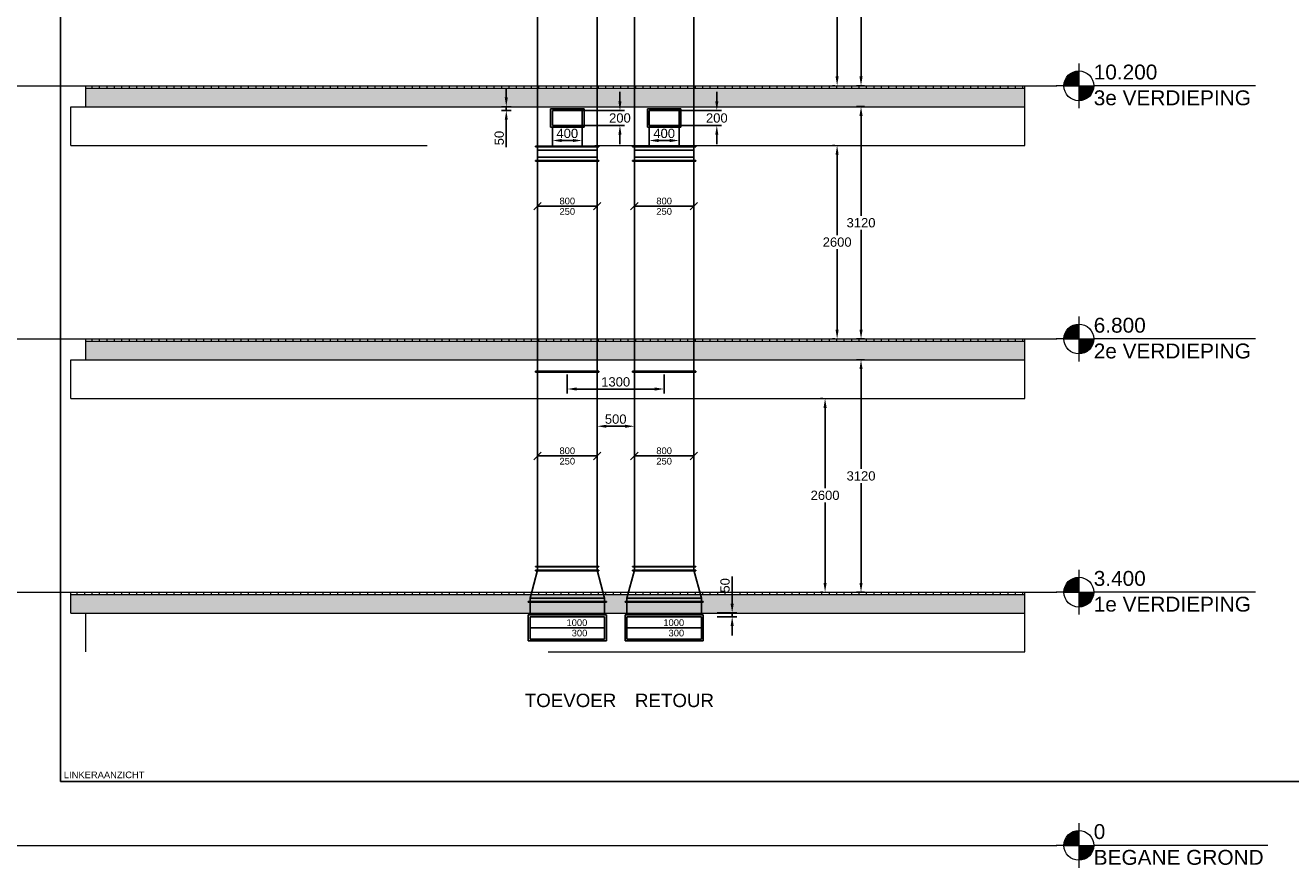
# Model space of a CAD drawing. Extents: x 6816 to 206124, y 11981 to 46770.
# Tile 3 of 4: x 175652 to 192646, y 24145 to 35457. Entities that reach past the tile are written whole.
import ezdxf
from ezdxf.enums import TextEntityAlignment as Align

# ---------------------------------------------------------------- set-up
doc = ezdxf.new("R2010")
doc.units = 0
doc.header["$LTSCALE"] = 50
doc.linetypes.add('B0204', pattern=[1300, 1000, -100, 100, -100])
doc.layers.get('0').update_dxf_attribs({"linetype": 'CONTINUOUS'})
doc.layers.get('Defpoints').update_dxf_attribs({"linetype": 'CONTINUOUS'})
for name, color, linetype in [('0 2D arcering', 7, 'CONTINUOUS'), ('00 Bestaande vloeren', 7, 'CONTINUOUS'), ('00 Bestaande vloeren Doorsnede-arcering', 7, 'CONTINUOUS'), ('00 Bestaande vloeren Laagscheidingslijnen', 7, 'CONTINUOUS'), ('WL524---', 90, 'CONTINUOUS'), ('WL570---_TOEVOER', 3, 'CONTINUOUS'), ('WM$5----_HULPRUIMTE', 1, 'CONTINUOUS'), ('WM570---_TOEVOER', 1, 'CONTINUOUS'), ('WM570---_TOEVOER_PR', 1, 'CONTINUOUS')]:
    doc.layers.add(name, color=color, linetype=linetype)
doc.styles.add('BURO-018', font='ARIAL.TTF', dxfattribs={"height": 90})
doc.styles.add('GENERATED_STYLE_1', font='ARIAL.TTF')
doc.styles.get("Standard").update_dxf_attribs({"font": 'ARIAL.TTF'})
doc.dimstyles.new('ISO-25', dxfattribs={"dimtxt": 2.5, "dimasz": 2.5, "dimexe": 1.25, "dimexo": 0.625, "dimtad": 1, "dimtih": 1, "dimdec": 4, "dimdsep": 46, "dimtxsty": 'Standard', "dimcen": 2.5, "dimadec": 0, "dimazin": 0, "dimtfac": 1, "dimtdec": 4, "dimtmove": 0, "dimatfit": 3, "dimfxl": 0, "dimtvp": 1, "dimtolj": 1, "dimtzin": 0, "dimarcsym": 0})
pattern_1 = [(90, (108550.56, 1635.29), (-100, 0), [])]
pattern_2 = [(0, (108550.56, 1635.29), (0, 70), [0, -70])]

# ---------------------------------------------------------------- blocks, each defined once
blk = doc.blocks.new('Section Elem_280_3', base_point=(108551, 1635))
at = {"layer": '00 Bestaande vloeren', "color": 2, "linetype": 'Continuous', "lineweight": 0}
for p, q in [((83699, 11555), (96513, 11555)), ((83699, 11035), (83699, 11555)), ((96513, 11035), (96513, 11555)), ((83699, 11035), (88486, 11035)), ((90737, 11035), (96513, 11035))]:
    blk.add_line(p, q, dxfattribs=at)
blk = doc.blocks.new('Section Elem_285_3', base_point=(108551, 1635))
at = {"layer": '00 Bestaande vloeren Doorsnede-arcering', "linetype": 'Continuous', "lineweight": 0}
h = blk.add_hatch(dxfattribs=at)
h.set_pattern_fill('LIJNEN_VERT_100_0003', color=9, style=0, pattern_type=2)
h.set_pattern_definition(pattern_1)
h.paths.add_polyline_path([(96513, 5005), (96513, 5035), (83699, 5035), (83699, 5005)], flags=0)
h = blk.add_hatch(dxfattribs=at)
h.set_pattern_fill('11_GEWAPEND_BETON__I_H_W_73', color=9, style=0, pattern_type=2)
h.set_pattern_definition(pattern_2)
h.paths.add_polyline_path([(96513, 4755), (96513, 5005), (83699, 5005), (83699, 4755)], flags=0)
at = {"layer": '00 Bestaande vloeren', "color": 2, "linetype": 'Continuous', "lineweight": 0}
for p, q in [((83699, 5035), (96513, 5035)), ((83699, 5005), (83699, 5035)), ((96513, 5005), (96513, 5035))]:
    blk.add_line(p, q, dxfattribs=at)
at = {"layer": '00 Bestaande vloeren', "color": 3, "linetype": 'Continuous', "lineweight": 0}
for p, q in [((83699, 4755), (83699, 5005)), ((96513, 4755), (96513, 5005))]:
    blk.add_line(p, q, dxfattribs=at)
at = {"layer": '00 Bestaande vloeren', "color": 1, "linetype": 'Continuous', "lineweight": 0}
blk.add_line((83699, 4755), (96513, 4755), dxfattribs=at)
at = {"layer": '00 Bestaande vloeren Laagscheidingslijnen', "color": 3, "linetype": 'Continuous', "lineweight": 0}
blk.add_line((83699, 5005), (96513, 5005), dxfattribs=at)
blk.add_line((83699, 5005), (96513, 5005), dxfattribs=at)
blk = doc.blocks.new('Section Elem_286_3', base_point=(108551, 1635))
at = {"layer": '00 Bestaande vloeren Doorsnede-arcering', "linetype": 'Continuous', "lineweight": 0}
h = blk.add_hatch(dxfattribs=at)
h.set_pattern_fill('LIJNEN_VERT_100_0003', color=9, style=0, pattern_type=2)
h.set_pattern_definition(pattern_1)
h.paths.add_polyline_path([(96513, 8405), (96513, 8435), (83900, 8435), (83900, 8405)], flags=0)
h = blk.add_hatch(dxfattribs=at)
h.set_pattern_fill('11_GEWAPEND_BETON__I_H_W_73', color=9, style=0, pattern_type=2)
h.set_pattern_definition(pattern_2)
h.paths.add_polyline_path([(96513, 8155), (96513, 8405), (83900, 8405), (83900, 8155)], flags=0)
at = {"layer": '00 Bestaande vloeren', "color": 2, "linetype": 'Continuous', "lineweight": 0}
for p, q in [((83900, 8435), (96513, 8435)), ((83900, 8405), (83900, 8435)), ((96513, 8405), (96513, 8435))]:
    blk.add_line(p, q, dxfattribs=at)
at = {"layer": '00 Bestaande vloeren', "color": 3, "linetype": 'Continuous', "lineweight": 0}
for p, q in [((83900, 8155), (83900, 8405)), ((96513, 8155), (96513, 8405))]:
    blk.add_line(p, q, dxfattribs=at)
at = {"layer": '00 Bestaande vloeren', "color": 1, "linetype": 'Continuous', "lineweight": 0}
blk.add_line((83900, 8155), (96513, 8155), dxfattribs=at)
at = {"layer": '00 Bestaande vloeren Laagscheidingslijnen', "color": 3, "linetype": 'Continuous', "lineweight": 0}
blk.add_line((83900, 8405), (96513, 8405), dxfattribs=at)
blk.add_line((83900, 8405), (96513, 8405), dxfattribs=at)
blk = doc.blocks.new('Section Elem_287_3', base_point=(108551, 1635))
at = {"layer": '00 Bestaande vloeren Doorsnede-arcering', "linetype": 'Continuous', "lineweight": 0}
h = blk.add_hatch(dxfattribs=at)
h.set_pattern_fill('LIJNEN_VERT_100_0003', color=9, style=0, pattern_type=2)
h.set_pattern_definition(pattern_1)
h.paths.add_polyline_path([(96513, 11805), (96513, 11835), (83900, 11835), (83900, 11805)], flags=0)
h = blk.add_hatch(dxfattribs=at)
h.set_pattern_fill('11_GEWAPEND_BETON__I_H_W_73', color=9, style=0, pattern_type=2)
h.set_pattern_definition(pattern_2)
h.paths.add_polyline_path([(96513, 11555), (96513, 11805), (83900, 11805), (83900, 11555)], flags=0)
at = {"layer": '00 Bestaande vloeren', "color": 2, "linetype": 'Continuous', "lineweight": 0}
for p, q in [((83900, 11835), (96513, 11835)), ((83900, 11805), (83900, 11835)), ((96513, 11805), (96513, 11835))]:
    blk.add_line(p, q, dxfattribs=at)
at = {"layer": '00 Bestaande vloeren', "color": 3, "linetype": 'Continuous', "lineweight": 0}
for p, q in [((83900, 11555), (83900, 11805)), ((96513, 11555), (96513, 11805))]:
    blk.add_line(p, q, dxfattribs=at)
at = {"layer": '00 Bestaande vloeren', "color": 1, "linetype": 'Continuous', "lineweight": 0}
blk.add_line((83900, 11555), (96513, 11555), dxfattribs=at)
at = {"layer": '00 Bestaande vloeren Laagscheidingslijnen', "color": 3, "linetype": 'Continuous', "lineweight": 0}
blk.add_line((83900, 11805), (96513, 11805), dxfattribs=at)
blk.add_line((83900, 11805), (96513, 11805), dxfattribs=at)
blk = doc.blocks.new('Section Elem_387_3', base_point=(108551, 1635))
at = {"layer": '00 Bestaande vloeren', "color": 2, "linetype": 'Continuous', "lineweight": 0}
for p, q in [((83900, 4755), (96513, 4755)), ((83900, 4235), (83900, 4755)), ((96513, 4235), (96513, 4755)), ((90108, 4235), (96513, 4235))]:
    blk.add_line(p, q, dxfattribs=at)
blk = doc.blocks.new('Section Elem_388_3', base_point=(108551, 1635))
at = {"layer": '00 Bestaande vloeren', "color": 2, "linetype": 'Continuous', "lineweight": 0}
for p, q in [((83699, 8155), (88489, 8155)), ((83699, 7635), (83699, 8155)), ((90736, 8155), (96513, 8155)), ((96513, 7635), (96513, 8155)), ((83699, 7635), (96513, 7635))]:
    blk.add_line(p, q, dxfattribs=at)
blk = doc.blocks.new('A DOORSNEDE A-A_STORY_MARKER', base_point=(108551, 1635))
at = {"layer": '0 2D arcering', "linetype": 'Continuous', "lineweight": 0}
for points in [[(99806, 11835), (99606, 11835, -0.414214), (99806, 12035)], [(99806, 11835), (100006, 11835, -0.414214), (99806, 11635)], [(99806, 8435), (99606, 8435, -0.414214), (99806, 8635)], [(99806, 8435), (100006, 8435, -0.414214), (99806, 8235)], [(99806, 5035), (99606, 5035, -0.414214), (99806, 5235)], [(99806, 5035), (100006, 5035, -0.414214), (99806, 4835)], [(99806, 1635), (99606, 1635, -0.414214), (99806, 1835)], [(99806, 1635), (100006, 1635, -0.414214), (99806, 1435)]]:
    blk.add_hatch(color=2, dxfattribs=at).paths.add_polyline_path(points, flags=0)
at = {"color": 2, "linetype": 'Continuous', "lineweight": 0}
for p, q in [((99806, 12135), (99806, 11535)), ((99606, 11835), (99506, 11835)), ((99606, 11835), (100006, 11835)), ((102178, 11835), (100006, 11835)), ((99806, 8735), (99806, 8135)), ((99606, 8435), (99506, 8435)), ((99606, 8435), (100006, 8435)), ((102178, 8435), (100006, 8435)), ((99806, 5335), (99806, 4735)), ((99606, 5035), (99506, 5035)), ((99606, 5035), (100006, 5035)), ((102178, 5035), (100006, 5035)), ((99806, 1935), (99806, 1335)), ((99606, 1635), (99506, 1635)), ((99606, 1635), (100006, 1635)), ((102346, 1635), (100006, 1635))]:
    blk.add_line(p, q, dxfattribs=at)
at = {"color": 9, "linetype": 'B0204', "lineweight": 0}
for p, q in [((68885, 11835), (99506, 11835)), ((68885, 8435), (99506, 8435)), ((68885, 5035), (99506, 5035)), ((68885, 1635), (99506, 1635))]:
    blk.add_line(p, q, dxfattribs=at)
at = {"color": 2, "linetype": 'Continuous', "lineweight": 0}
for centre in [(99806, 11835), (99806, 8435), (99806, 5035), (99806, 1635)]:
    blk.add_circle(centre, 200, dxfattribs=at)
for p in [(99506, 11835), (99506, 11835), (99506, 8435), (99506, 8435), (99506, 5035), (99506, 5035), (99506, 1635), (99506, 1635)]:
    blk.add_point(p, dxfattribs=at)
at = {"color": 2, "lineweight": 0, "char_height": 200, "attachment_point": 1, "style": 'GENERATED_STYLE_1'}
for s, insert in [('{10.200}', (100006, 12120)), ('{3e VERDIEPING}', (100006, 11774)), ('{6.800}', (100006, 8720)), ('{2e VERDIEPING}', (100006, 8374)), ('{3.400}', (100006, 5320)), ('{1e VERDIEPING}', (100006, 4974)), ('{0}', (100006, 1920)), ('{BEGANE GROND}', (100006, 1574))]:
    blk.add_mtext(s, dxfattribs=dict(at, insert=insert))
blk = doc.blocks.new('*D1281')
at = {"layer": 'Defpoints', "color": 0, "transparency": 16777216}
for p in [(186393, 30445), (186394, 30445), (186394, 27845)]:
    blk.add_point(p, dxfattribs=at)
at = {"layer": 'WL570---_TOEVOER', "color": 0, "lineweight": -2, "transparency": 16777216}
for p, q in [((186363, 30445), (186331, 30445)), ((186393, 30320), (186393, 29240)), ((186393, 27970), (186393, 29050)), ((186363, 27845), (186331, 27845))]:
    blk.add_line(p, q, dxfattribs=at)
at = {"layer": 'WL570---_TOEVOER', "color": 0, "transparency": 16777216}
for points in [[(186372, 30320), (186414, 30320), (186393, 30445)], [(186372, 27970), (186414, 27970), (186393, 27845)]]:
    blk.add_solid(points, dxfattribs=at)
at = {"layer": 'WL570---_TOEVOER', "color": 0, "transparency": 16777216, "insert": (186393, 29145), "char_height": 125, "attachment_point": 5}
blk.add_mtext('\\A1;2600', dxfattribs=at)
blk = doc.blocks.new('*U196')
at = {"ltscale": 10}
for q in [(0, 10734, -5876), (30000, -10734, -5876)]:
    blk.add_line((0, -10734, -5876), q, dxfattribs=at)
blk = doc.blocks.new('*U218')
at = {"color": 0, "ltscale": 10}
for p, q in [((-50, 425, -6224), (-45, 425, -6224)), ((-50, -425, -6224), (-50, 425, -6224)), ((-45, -425, -6224), (-45, 425, -6224)), ((-45, 400, -6224), (0, 400, -6224)), ((0, -400, -6224), (0, 400, -6224)), ((93, 400, -6224), (0, 400, -6224)), ((138, 400, -6224), (93, 400, -6224)), ((93, -400, -6224), (93, 400, -6224)), ((143, 425, -6224), (138, 425, -6224)), ((138, -425, -6224), (138, 425, -6224)), ((143, -425, -6224), (143, 425, -6224)), ((-50, -425, -6224), (-45, -425, -6224)), ((0, -400, -6224), (-45, -400, -6224)), ((0, -400, -6224), (93, -400, -6224)), ((93, -400, -6224), (138, -400, -6224)), ((143, -425, -6224), (138, -425, -6224))]:
    blk.add_line(p, q, dxfattribs=at)
at = {"layer": 'WM570---_TOEVOER_PR', "color": 1, "style": 'BURO-018'}
blk.add_attdef('POSNR', text='', height=90, dxfattribs=at).set_placement((0, 0), align=Align.MIDDLE)
blk = doc.blocks.new('*U229')
at = {"layer": 'WM570---_TOEVOER', "color": 0, "ltscale": 10}
for p, q in [((-450, -50), (-350, 50)), ((-400, 0), (400, 0)), ((350, -50), (450, 50))]:
    blk.add_line(p, q, dxfattribs=at)
at = {"layer": 'WM570---_TOEVOER', "color": 0, "style": 'BURO-018'}
for s, p in [('800', (-105, 25)), ('250', (-105, -115)), ('250', (-105, -115))]:
    blk.add_text(s, height=90, dxfattribs=at).set_placement(p)
blk = doc.blocks.new('*D1268')
at = {"layer": 'Defpoints', "color": 0, "transparency": 16777216}
for p in [(186876, 30965), (186954, 30965), (186954, 27845)]:
    blk.add_point(p, dxfattribs=at)
at = {"layer": 'WM$5----_HULPRUIMTE', "color": 0, "lineweight": -2, "transparency": 16777216}
for p, q in [((186923, 30965), (186814, 30965)), ((186876, 30840), (186876, 29500)), ((186876, 27970), (186876, 29310)), ((186923, 27845), (186814, 27845))]:
    blk.add_line(p, q, dxfattribs=at)
at = {"layer": 'WM$5----_HULPRUIMTE', "color": 0, "transparency": 16777216}
for points in [[(186855, 30840), (186897, 30840), (186876, 30965)], [(186855, 27970), (186897, 27970), (186876, 27845)]]:
    blk.add_solid(points, dxfattribs=at)
at = {"layer": 'WM$5----_HULPRUIMTE', "color": 0, "transparency": 16777216, "insert": (186876, 29405), "char_height": 125, "attachment_point": 5}
blk.add_mtext('\\A1;3120', dxfattribs=at)
blk = doc.blocks.new('*D1269')
at = {"layer": 'Defpoints', "color": 0, "transparency": 16777216}
for p in [(186876, 34365), (186954, 34365), (186954, 31245)]:
    blk.add_point(p, dxfattribs=at)
at = {"layer": 'WM$5----_HULPRUIMTE', "color": 0, "lineweight": -2, "transparency": 16777216}
for p, q in [((186923, 34365), (186814, 34365)), ((186876, 34240), (186876, 32900)), ((186876, 31370), (186876, 32710)), ((186923, 31245), (186814, 31245))]:
    blk.add_line(p, q, dxfattribs=at)
at = {"layer": 'WM$5----_HULPRUIMTE', "color": 0, "transparency": 16777216}
for points in [[(186855, 34240), (186897, 34240), (186876, 34365)], [(186855, 31370), (186897, 31370), (186876, 31245)]]:
    blk.add_solid(points, dxfattribs=at)
at = {"layer": 'WM$5----_HULPRUIMTE', "color": 0, "transparency": 16777216, "insert": (186876, 32805), "char_height": 125, "attachment_point": 5}
blk.add_mtext('\\A1;3120', dxfattribs=at)
blk = doc.blocks.new('*D1270')
at = {"layer": 'Defpoints', "color": 0, "transparency": 16777216}
for p in [(186876, 37765), (186954, 37765), (186954, 34645)]:
    blk.add_point(p, dxfattribs=at)
at = {"layer": 'WM$5----_HULPRUIMTE', "color": 0, "lineweight": -2, "transparency": 16777216}
for p, q in [((186923, 37765), (186814, 37765)), ((186876, 37640), (186876, 36300)), ((186876, 34770), (186876, 36110)), ((186923, 34645), (186814, 34645))]:
    blk.add_line(p, q, dxfattribs=at)
at = {"layer": 'WM$5----_HULPRUIMTE', "color": 0, "transparency": 16777216}
for points in [[(186855, 37640), (186897, 37640), (186876, 37765)], [(186855, 34770), (186897, 34770), (186876, 34645)]]:
    blk.add_solid(points, dxfattribs=at)
at = {"layer": 'WM$5----_HULPRUIMTE', "color": 0, "transparency": 16777216, "insert": (186876, 36205), "char_height": 125, "attachment_point": 5}
blk.add_mtext('\\A1;3120', dxfattribs=at)
blk = doc.blocks.new('*D1272')
at = {"layer": 'Defpoints', "color": 0, "transparency": 16777216}
for p in [(186555, 33845), (186556, 33845), (186556, 31245)]:
    blk.add_point(p, dxfattribs=at)
at = {"layer": 'WL570---_TOEVOER', "color": 0, "lineweight": -2, "transparency": 16777216}
for p, q in [((186525, 33845), (186492, 33845)), ((186555, 33720), (186555, 32640)), ((186555, 31370), (186555, 32450)), ((186525, 31245), (186492, 31245))]:
    blk.add_line(p, q, dxfattribs=at)
at = {"layer": 'WL570---_TOEVOER', "color": 0, "transparency": 16777216}
for points in [[(186534, 33720), (186575, 33720), (186555, 33845)], [(186534, 31370), (186575, 31370), (186555, 31245)]]:
    blk.add_solid(points, dxfattribs=at)
at = {"layer": 'WL570---_TOEVOER', "color": 0, "transparency": 16777216, "insert": (186555, 32545), "char_height": 125, "attachment_point": 5}
blk.add_mtext('\\A1;2600', dxfattribs=at)
blk = doc.blocks.new('*D1273')
at = {"layer": 'Defpoints', "color": 0, "transparency": 16777216}
for p in [(186555, 37245), (186556, 37245), (186556, 34645)]:
    blk.add_point(p, dxfattribs=at)
at = {"layer": 'WL570---_TOEVOER', "color": 0, "lineweight": -2, "transparency": 16777216}
for p, q in [((186525, 37245), (186492, 37245)), ((186555, 37120), (186555, 36040)), ((186555, 34770), (186555, 35850)), ((186525, 34645), (186492, 34645))]:
    blk.add_line(p, q, dxfattribs=at)
at = {"layer": 'WL570---_TOEVOER', "color": 0, "transparency": 16777216}
for points in [[(186534, 37120), (186575, 37120), (186555, 37245)], [(186534, 34770), (186575, 34770), (186555, 34645)]]:
    blk.add_solid(points, dxfattribs=at)
at = {"layer": 'WL570---_TOEVOER', "color": 0, "transparency": 16777216, "insert": (186555, 35945), "char_height": 125, "attachment_point": 5}
blk.add_mtext('\\A1;2600', dxfattribs=at)
blk = doc.blocks.new('*D1278')
at = {"layer": 'Defpoints', "color": 0, "transparency": 16777216}
for p in [(183056, 34312), (183638, 34312), (183056, 34112)]:
    blk.add_point(p, dxfattribs=at)
at = {"layer": 'WM$5----_HULPRUIMTE', "color": 0, "lineweight": -2, "transparency": 16777216}
for p, q in [((183638, 34437), (183638, 34562)), ((183087, 34312), (183701, 34312)), ((183638, 34312), (183638, 34307)), ((183087, 34112), (183701, 34112)), ((183638, 34112), (183638, 34117)), ((183638, 33987), (183638, 33862))]:
    blk.add_line(p, q, dxfattribs=at)
at = {"layer": 'WM$5----_HULPRUIMTE', "color": 0, "transparency": 16777216}
for points in [[(183617, 34437), (183659, 34437), (183638, 34312)], [(183617, 33987), (183659, 33987), (183638, 34112)]]:
    blk.add_solid(points, dxfattribs=at)
at = {"layer": 'WM$5----_HULPRUIMTE', "color": 0, "transparency": 16777216, "insert": (183638, 34212), "char_height": 125, "attachment_point": 5}
blk.add_mtext('\\A1;200', dxfattribs=at)
blk = doc.blocks.new('*U1282')
at = {"color": 0, "ltscale": 10}
for p, q in [((0, 425, -6224), (5, 425, -6224)), ((0, -425, -6224), (0, 425, -6224)), ((5, -425, -6224), (5, 425, -6224)), ((5, 400, -6224), (2826, 400, -6224)), ((2831, 425, -6224), (2826, 425, -6224)), ((2826, -425, -6224), (2826, 425, -6224)), ((2831, -425, -6224), (2831, 425, -6224)), ((0, -425, -6224), (5, -425, -6224)), ((5, -400, -6224), (2826, -400, -6224)), ((2831, -425, -6224), (2826, -425, -6224))]:
    blk.add_line(p, q, dxfattribs=at)
at = {"layer": 'WM570---_TOEVOER_PR', "color": 1, "style": 'BURO-018'}
blk.add_attdef('POSNR', text='', height=90, dxfattribs=at).set_placement((0, 0), align=Align.MIDDLE)
blk = doc.blocks.new('*U1283')
at = {"layer": 'WM570---_TOEVOER', "color": 0, "ltscale": 10}
for p, q in [((-450, -50), (-350, 50)), ((-400, 0), (400, 0)), ((350, -50), (450, 50))]:
    blk.add_line(p, q, dxfattribs=at)
at = {"layer": 'WM570---_TOEVOER', "color": 0, "style": 'BURO-018'}
for s, p in [('800', (-105, 25)), ('250', (-105, -115)), ('250', (-105, -115))]:
    blk.add_text(s, height=90, dxfattribs=at).set_placement(p)
blk = doc.blocks.new('*U1284')
at = {"layer": 'WM570---_TOEVOER', "color": 0, "ltscale": 10}
for p, q in [((-450, -50), (-350, 50)), ((-400, 0), (400, 0)), ((350, -50), (450, 50))]:
    blk.add_line(p, q, dxfattribs=at)
at = {"layer": 'WM570---_TOEVOER', "color": 0, "style": 'BURO-018'}
for s, p in [('800', (-105, 25)), ('250', (-105, -115)), ('250', (-105, -115))]:
    blk.add_text(s, height=90, dxfattribs=at).set_placement(p)
blk = doc.blocks.new('*D1287')
at = {"layer": 'Defpoints', "color": 0, "transparency": 16777216}
for p in [(182931, 30800), (184231, 30800), (184231, 30573)]:
    blk.add_point(p, dxfattribs=at)
at = {"layer": 'WL570---_TOEVOER', "color": 0, "lineweight": -2, "transparency": 16777216}
for p, q in [((182931, 30769), (182931, 30511)), ((184231, 30769), (184231, 30511)), ((183056, 30573), (184106, 30573))]:
    blk.add_line(p, q, dxfattribs=at)
at = {"layer": 'WL570---_TOEVOER', "color": 0, "transparency": 16777216}
for points in [[(183056, 30594), (183056, 30552), (182931, 30573)], [(184106, 30594), (184106, 30552), (184231, 30573)]]:
    blk.add_solid(points, dxfattribs=at)
at = {"layer": 'WL570---_TOEVOER', "color": 0, "transparency": 16777216, "insert": (183581, 30668), "char_height": 125, "attachment_point": 5}
blk.add_mtext('\\A1;1300', dxfattribs=at)
blk = doc.blocks.new('*U1288')
at = {"color": 0, "ltscale": 10}
for p, q in [((-50, 525, -6224), (-45, 525, -6224)), ((-50, -525, -6224), (-50, 525, -6224)), ((-45, -525, -6224), (-45, 525, -6224)), ((-45, 500, -6224), (0, 500, -6224)), ((0, -500, -6224), (0, 500, -6224)), ((373, 400, -6224), (0, 500, -6224)), ((418, 400, -6224), (373, 400, -6224)), ((373, -400, -6224), (373, 400, -6224)), ((423, 425, -6224), (418, 425, -6224)), ((418, -425, -6224), (418, 425, -6224)), ((423, -425, -6224), (423, 425, -6224)), ((0, -500, -6224), (-45, -500, -6224)), ((0, -500, -6224), (373, -400, -6224)), ((373, -400, -6224), (418, -400, -6224)), ((423, -425, -6224), (418, -425, -6224)), ((-50, -525, -6224), (-45, -525, -6224))]:
    blk.add_line(p, q, dxfattribs=at)
at = {"layer": 'WM570---_TOEVOER_PR', "color": 1, "style": 'BURO-018'}
blk.add_attdef('POSNR', text='', height=90, dxfattribs=at).set_placement((0, 0), align=Align.MIDDLE)
blk = doc.blocks.new('*U1289')
at = {"color": 0, "ltscale": 10}
for p, q in [((-350, 525, -6224), (-345, 525, -6224)), ((-350, -525, -6224), (-350, 525, -6224)), ((-345, -525, -6224), (-345, 525, -6224)), ((-175, 525, -6224), (-175, -525, -6224)), ((175, 525, -6224), (-175, 525, -6224)), ((175, -525, -6224), (175, 525, -6224)), ((-300, 500, -6224), (-345, 500, -6224)), ((-300, 500, -6224), (-175, 500, -6224)), ((-150, 500, -6224), (-150, -500, -6224)), ((150, 500, -6224), (-150, 500, -6224)), ((150, -500, -6224), (150, 500, -6224)), ((-300, -500, -6224), (-345, -500, -6224)), ((-300, -500, -6224), (-175, -500, -6224)), ((-150, -500, -6224), (150, -500, -6224)), ((-350, -525, -6224), (-345, -525, -6224)), ((-175, -525, -6224), (175, -525, -6224))]:
    blk.add_line(p, q, dxfattribs=at)
at = {"layer": 'WM570---_TOEVOER_PR', "color": 1, "style": 'BURO-018'}
blk.add_attdef('POSNR', text='', height=90, dxfattribs=at).set_placement((0, 0), align=Align.MIDDLE)
blk = doc.blocks.new('*U1290')
at = {"color": 0, "ltscale": 10}
for p, q in [((0, 425, -6224), (5, 425, -6224)), ((0, -425, -6224), (0, 425, -6224)), ((5, -425, -6224), (5, 425, -6224)), ((5, 400, -6224), (2667, 400, -6224)), ((2672, 425, -6224), (2667, 425, -6224)), ((2667, -425, -6224), (2667, 425, -6224)), ((2672, -425, -6224), (2672, 425, -6224)), ((0, -425, -6224), (5, -425, -6224)), ((5, -400, -6224), (2667, -400, -6224)), ((2672, -425, -6224), (2667, -425, -6224))]:
    blk.add_line(p, q, dxfattribs=at)
at = {"layer": 'WM570---_TOEVOER_PR', "color": 1, "style": 'BURO-018'}
blk.add_attdef('POSNR', text='', height=90, dxfattribs=at).set_placement((0, 0), align=Align.MIDDLE)
blk = doc.blocks.new('*U1291')
at = {"layer": 'WM570---_TOEVOER', "color": 0, "ltscale": 10}
for p, q in [((-450, -50), (-350, 50)), ((-400, 0), (400, 0)), ((350, -50), (450, 50))]:
    blk.add_line(p, q, dxfattribs=at)
at = {"layer": 'WM570---_TOEVOER', "color": 0, "style": 'BURO-018'}
for s, p in [('800', (-105, 25)), ('250', (-105, -115)), ('250', (-105, -115))]:
    blk.add_text(s, height=90, dxfattribs=at).set_placement(p)
blk = doc.blocks.new('*U1292')
at = {"color": 0, "ltscale": 10}
for p, q in [((0, 425, -6224), (5, 425, -6224)), ((0, -425, -6224), (0, 425, -6224)), ((5, -425, -6224), (5, 425, -6224)), ((5, 400, -6224), (2826, 400, -6224)), ((2831, 425, -6224), (2826, 425, -6224)), ((2826, -425, -6224), (2826, 425, -6224)), ((2831, -425, -6224), (2831, 425, -6224)), ((0, -425, -6224), (5, -425, -6224)), ((5, -400, -6224), (2826, -400, -6224)), ((2831, -425, -6224), (2826, -425, -6224))]:
    blk.add_line(p, q, dxfattribs=at)
at = {"layer": 'WM570---_TOEVOER_PR', "color": 1, "style": 'BURO-018'}
blk.add_attdef('POSNR', text='', height=90, dxfattribs=at).set_placement((0, 0), align=Align.MIDDLE)
blk = doc.blocks.new('*U1293')
at = {"layer": 'WM570---_TOEVOER', "color": 0, "ltscale": 10}
blk.add_line((0, 0), (-1000, 0), dxfattribs=at)
at = {"layer": 'WM570---_TOEVOER', "color": 0, "style": 'BURO-018'}
for s, p in [('1000', (-511, 25)), ('300', (-441, -115))]:
    blk.add_text(s, height=90, dxfattribs=at).set_placement(p)
blk = doc.blocks.new('*D1294')
at = {"layer": 'Defpoints', "color": 0, "transparency": 16777216}
for p in [(183331, 30111), (183832, 30111), (183331, 30073)]:
    blk.add_point(p, dxfattribs=at)
at = {"layer": 'WL570---_TOEVOER', "color": 0, "lineweight": -2, "transparency": 16777216}
for p, q in [((183331, 30080), (183331, 30010)), ((183832, 30080), (183832, 30010)), ((183707, 30073), (183456, 30073))]:
    blk.add_line(p, q, dxfattribs=at)
at = {"layer": 'WL570---_TOEVOER', "color": 0, "transparency": 16777216}
for points in [[(183456, 30093), (183456, 30052), (183331, 30073)], [(183707, 30093), (183707, 30052), (183832, 30073)]]:
    blk.add_solid(points, dxfattribs=at)
at = {"layer": 'WL570---_TOEVOER', "color": 0, "transparency": 16777216, "insert": (183581, 30168), "char_height": 125, "attachment_point": 5}
blk.add_mtext('\\A1;500', dxfattribs=at)
blk = doc.blocks.new('*U1295')
at = {"color": 0, "ltscale": 10}
for p, q in [((0, 425, -6224), (5, 425, -6224)), ((0, -425, -6224), (0, 425, -6224)), ((5, -425, -6224), (5, 425, -6224)), ((5, 400, -6224), (2667, 400, -6224)), ((2672, 425, -6224), (2667, 425, -6224)), ((2667, -425, -6224), (2667, 425, -6224)), ((2672, -425, -6224), (2672, 425, -6224)), ((0, -425, -6224), (5, -425, -6224)), ((5, -400, -6224), (2667, -400, -6224)), ((2672, -425, -6224), (2667, -425, -6224))]:
    blk.add_line(p, q, dxfattribs=at)
at = {"layer": 'WM570---_TOEVOER_PR', "color": 1, "style": 'BURO-018'}
blk.add_attdef('POSNR', text='', height=90, dxfattribs=at).set_placement((0, 0), align=Align.MIDDLE)
blk = doc.blocks.new('*D1296')
at = {"layer": 'Defpoints', "color": 0, "transparency": 16777216}
for p in [(184912, 27565), (185145, 27565), (184912, 27515)]:
    blk.add_point(p, dxfattribs=at)
at = {"layer": 'WL570---_TOEVOER', "color": 0, "lineweight": -2, "transparency": 16777216}
for p, q in [((185145, 27690), (185145, 28056)), ((184943, 27565), (185208, 27565)), ((185145, 27515), (185145, 27565)), ((184943, 27515), (185208, 27515)), ((185145, 27390), (185145, 27265))]:
    blk.add_line(p, q, dxfattribs=at)
at = {"layer": 'WL570---_TOEVOER', "color": 0, "transparency": 16777216}
for points in [[(185124, 27690), (185166, 27690), (185145, 27565)], [(185124, 27390), (185166, 27390), (185145, 27515)]]:
    blk.add_solid(points, dxfattribs=at)
at = {"layer": 'WL570---_TOEVOER', "color": 0, "transparency": 16777216, "insert": (185050, 27936), "char_height": 125, "attachment_point": 5, "rotation": 90}
blk.add_mtext('\\A1;50', dxfattribs=at)
blk = doc.blocks.new('*D1297')
at = {"layer": 'Defpoints', "color": 0, "transparency": 16777216}
for p in [(182207, 34364), (182112, 34314), (182207, 34314)]:
    blk.add_point(p, dxfattribs=at)
at = {"layer": 'WM570---_TOEVOER', "color": 0, "lineweight": -2, "transparency": 16777216}
for p, q in [((182112, 34489), (182112, 34614)), ((182176, 34364), (182049, 34364)), ((182112, 34364), (182112, 34314)), ((182176, 34314), (182049, 34314)), ((182112, 34189), (182112, 33822))]:
    blk.add_line(p, q, dxfattribs=at)
at = {"layer": 'WM570---_TOEVOER', "color": 0, "transparency": 16777216}
for points in [[(182091, 34489), (182132, 34489), (182112, 34364)], [(182091, 34189), (182132, 34189), (182112, 34314)]]:
    blk.add_solid(points, dxfattribs=at)
at = {"layer": 'WM570---_TOEVOER', "color": 0, "transparency": 16777216, "insert": (182017, 33943), "char_height": 125, "attachment_point": 5, "rotation": 90}
blk.add_mtext('\\A1;50', dxfattribs=at)
blk = doc.blocks.new('*U1298')
at = {"color": 0, "ltscale": 10}
for p, q in [((0, 425, -6224), (5, 425, -6224)), ((0, -425, -6224), (0, 425, -6224)), ((5, -425, -6224), (5, 425, -6224)), ((5, 400, -6224), (8160, 400, -6224)), ((8165, 425, -6224), (8160, 425, -6224)), ((8160, -425, -6224), (8160, 425, -6224)), ((8165, -425, -6224), (8165, 425, -6224)), ((0, -425, -6224), (5, -425, -6224)), ((5, -400, -6224), (8160, -400, -6224)), ((8165, -425, -6224), (8160, -425, -6224))]:
    blk.add_line(p, q, dxfattribs=at)
at = {"layer": 'WM570---_TOEVOER_PR', "color": 1, "style": 'BURO-018'}
blk.add_attdef('POSNR', text='', height=90, dxfattribs=at).set_placement((0, 0), align=Align.MIDDLE)
blk = doc.blocks.new('*U1299')
at = {"color": 0, "ltscale": 10}
for p, q in [((0, 425, -6224), (5, 425, -6224)), ((0, -425, -6224), (0, 425, -6224)), ((5, -425, -6224), (5, 425, -6224)), ((5, 400, -6224), (12006, 400, -6224)), ((12011, 425, -6224), (12006, 425, -6224)), ((12006, -425, -6224), (12006, 425, -6224)), ((12011, -425, -6224), (12011, 425, -6224)), ((0, -425, -6224), (5, -425, -6224)), ((5, -400, -6224), (12006, -400, -6224)), ((12011, -425, -6224), (12006, -425, -6224))]:
    blk.add_line(p, q, dxfattribs=at)
at = {"layer": 'WM570---_TOEVOER_PR', "color": 1, "style": 'BURO-018'}
blk.add_attdef('POSNR', text='', height=90, dxfattribs=at).set_placement((0, 0), align=Align.MIDDLE)
blk = doc.blocks.new('*U1373')
at = {"color": 0, "ltscale": 10}
for p, q in [((-225, 125, -6374), (-225, -125, -6374)), ((-150, 125, -6374), (-225, 125, -6374)), ((-150, 100, -6374), (-200, 100, -6374)), ((-200, 100, -6374), (-200, -100, -6374)), ((225, 125, -6374), (150, 125, -6374)), ((200, 100, -6374), (150, 100, -6374)), ((200, 100, -6374), (200, -100, -6374)), ((225, -125, -6374), (225, 125, -6374)), ((-225, -125, -6374), (-150, -125, -6374)), ((-150, -100, -6374), (-200, -100, -6374)), ((200, -100, -6374), (150, -100, -6374)), ((150, -125, -6374), (225, -125, -6374))]:
    blk.add_line(p, q, dxfattribs=at)
at = {"layer": 'WM570---_TOEVOER_PR', "color": 1, "style": 'BURO-018'}
blk.add_attdef('POSNR', text='', height=90, dxfattribs=at).set_placement((0, 0), align=Align.MIDDLE)
blk = doc.blocks.new('*D1375')
at = {"layer": 'Defpoints', "color": 0, "transparency": 16777216}
for p in [(182731, 34112), (183131, 34112), (183131, 33910)]:
    blk.add_point(p, dxfattribs=at)
at = {"layer": 'WM$5----_HULPRUIMTE', "color": 0, "lineweight": -2, "transparency": 16777216}
for p, q in [((182731, 34081), (182731, 33848)), ((183131, 34081), (183131, 33848)), ((182856, 33910), (183006, 33910))]:
    blk.add_line(p, q, dxfattribs=at)
at = {"layer": 'WM$5----_HULPRUIMTE', "color": 0, "transparency": 16777216}
for points in [[(182856, 33931), (182856, 33889), (182731, 33910)], [(183006, 33931), (183006, 33889), (183131, 33910)]]:
    blk.add_solid(points, dxfattribs=at)
at = {"layer": 'WM$5----_HULPRUIMTE', "color": 0, "transparency": 16777216, "insert": (182931, 34005), "char_height": 125, "attachment_point": 5}
blk.add_mtext('\\A1;400', dxfattribs=at)
blk = doc.blocks.new('*D1376')
at = {"layer": 'Defpoints', "color": 0, "transparency": 16777216}
for p in [(184357, 34312), (184939, 34312), (184357, 34112)]:
    blk.add_point(p, dxfattribs=at)
at = {"layer": 'WM$5----_HULPRUIMTE', "color": 0, "lineweight": -2, "transparency": 16777216}
for p, q in [((184939, 34437), (184939, 34562)), ((184388, 34312), (185001, 34312)), ((184939, 34312), (184939, 34307)), ((184388, 34112), (185001, 34112)), ((184939, 34112), (184939, 34117)), ((184939, 33987), (184939, 33862))]:
    blk.add_line(p, q, dxfattribs=at)
at = {"layer": 'WM$5----_HULPRUIMTE', "color": 0, "transparency": 16777216}
for points in [[(184918, 34437), (184960, 34437), (184939, 34312)], [(184918, 33987), (184960, 33987), (184939, 34112)]]:
    blk.add_solid(points, dxfattribs=at)
at = {"layer": 'WM$5----_HULPRUIMTE', "color": 0, "transparency": 16777216, "insert": (184939, 34212), "char_height": 125, "attachment_point": 5}
blk.add_mtext('\\A1;200', dxfattribs=at)
blk = doc.blocks.new('*D1377')
at = {"layer": 'Defpoints', "color": 0, "transparency": 16777216}
for p in [(184032, 34112), (184432, 34112), (184432, 33910)]:
    blk.add_point(p, dxfattribs=at)
at = {"layer": 'WM$5----_HULPRUIMTE', "color": 0, "lineweight": -2, "transparency": 16777216}
for p, q in [((184032, 34081), (184032, 33848)), ((184432, 34081), (184432, 33848)), ((184157, 33910), (184307, 33910))]:
    blk.add_line(p, q, dxfattribs=at)
at = {"layer": 'WM$5----_HULPRUIMTE', "color": 0, "transparency": 16777216}
for points in [[(184157, 33931), (184157, 33889), (184032, 33910)], [(184307, 33931), (184307, 33889), (184432, 33910)]]:
    blk.add_solid(points, dxfattribs=at)
at = {"layer": 'WM$5----_HULPRUIMTE', "color": 0, "transparency": 16777216, "insert": (184232, 34005), "char_height": 125, "attachment_point": 5}
blk.add_mtext('\\A1;400', dxfattribs=at)

msp = doc.modelspace()

# ---------------------------------------------------------------- linework, layer by layer
at = {"layer": 'WL524---'}
for p, q in [((183081.1, 34337.3), (182773.8, 34337.3)), ((184381.8, 34337.3), (184074.5, 34337.3)), ((183081.1, 34312.3), (182780.9, 34312.3)), ((184381.8, 34312.3), (184081.6, 34312.3)), ((183081.1, 34087.3), (182761.3, 34087.3)), ((182781.1, 34112.3), (183088.1, 34112.3)), ((184381.8, 34087.3), (184062, 34087.3)), ((184081.8, 34112.3), (184388.9, 34112.3))]:
    msp.add_line(p, q, dxfattribs=at)

# ---------------------------------------------------------------- block references
at = {"linetype": 'Continuous', "lineweight": 0}
msp.add_blockref('A DOORSNEDE A-A_STORY_MARKER', (198545.9, 24444.6), dxfattribs=at)
at = {"layer": '00 Bestaande vloeren', "color": 9, "lineweight": 0}
for name in ['Section Elem_287_3', 'Section Elem_280_3', 'Section Elem_286_3', 'Section Elem_388_3', 'Section Elem_285_3', 'Section Elem_387_3']:
    msp.add_blockref(name, (201115, 24444.6), dxfattribs=at)
at = {"layer": 'WL570---_TOEVOER'}
for name, p, rotation in [('*U1299', (184231.8, 45841, 6224), 270), ('*U1298', (182931.1, 41994.9, 6224), 270), ('*U218', (182931.1, 33779.9, 6224), 270), ('*U218', (184231.8, 33779.9, 6224), 270), ('*U1292', (182931.1, 33636.6, 6224), 270), ('*U1282', (184231.8, 33636.6, 6224), 270), ('*U1290', (182931.1, 30805.3, 6224), 270), ('*U1295', (184231.8, 30805.3, 6224), 270), ('*U1288', (182931.1, 27765.3, 6224), 90), ('*U1288', (184231.8, 27765.3, 6224), 90), ('*U1289', (182931.1, 27365.3, 6224), 270), ('*U1289', (184231.8, 27365.3, 6224), 270)]:
    msp.add_blockref(name, p, dxfattribs=dict(at, rotation=rotation))
for p in [(182931.1, 34212.3, 6374.2), (184231.8, 34212.3, 6374.2)]:
    msp.add_blockref('*U1373', p, dxfattribs=at)
at = {"layer": 'WM$5----_HULPRUIMTE'}
ref = msp.add_blockref('*U196', (176124.5, 36035.5, 5875.7), dxfattribs=at)
ref.add_attrib('AANZICHT', 'LINKERAANZICHT', (176169.5, 25346.3), dxfattribs={"height": 90, "style": 'BURO-018'})
at = {"layer": 'WM570---_TOEVOER'}
for name, p in [('*U1284', (182931.1, 33027.7, 6224)), ('*U1283', (184231.8, 33027.7, 6224)), ('*U1291', (182931.1, 29673.6, 6224)), ('*U229', (184231.8, 29673.6, 6224)), ('*U1293', (183431.1, 27365.3, 6224)), ('*U1293', (184731.8, 27365.3, 6224))]:
    msp.add_blockref(name, p, dxfattribs=at)

# ---------------------------------------------------------------- texts
at = {"layer": 'WL570---_TOEVOER', "style": 'BURO-018'}
for s, p in [('TOEVOER', (182359.8, 26301.3)), ('RETOUR', (183839.8, 26301.3))]:
    msp.add_text(s, height=180, dxfattribs=at).set_placement(p)

# ---------------------------------------------------------------- dimensions: what is measured, and where the dimension line sits
at = {"layer": 'WL570---_TOEVOER', "color": 1}
for base, p1, p2, picture, middle in [((186554.6, 37244.6), (186556, 34644.6), (186556, 37244.6), '*D1273', (186554.6, 35944.6)), ((186554.6, 33844.6), (186556, 31244.6), (186556, 33844.6), '*D1272', (186554.6, 32544.6)), ((186393, 30444.6), (186394.4, 27844.6), (186394.4, 30444.6), '*D1281', (186393, 29144.6))]:
    dim = msp.add_linear_dim(base=base, p1=p1, p2=p2, angle=90, text='2600', dimstyle='ISO-25', override={"dimscale": 50, "dimdec": 0}, dxfattribs=at)
    dim.commit()
    dim.dimension.update_dxf_attribs({"geometry": picture, "text_midpoint": middle})
at = {"layer": 'WL570---_TOEVOER'}
dim = msp.add_linear_dim(base=(184231.1, 30573.3), p1=(182931.1, 30800.3), p2=(184231.1, 30800.3), dimstyle='ISO-25', override={"dimscale": 50, "dimdec": 0, "dimzin": 0}, dxfattribs=at)
dim.commit()
dim.dimension.update_dxf_attribs({"geometry": '*D1287', "text_midpoint": (183581.1, 30668.4)})
dim = msp.add_linear_dim(base=(183331.1, 30072.6), p1=(183831.8, 30111.3), p2=(183331.1, 30111.3), text='500', dimstyle='ISO-25', override={"dimscale": 50, "dimdec": 0, "dimzin": 0}, dxfattribs=at)
dim.commit()
dim.dimension.update_dxf_attribs({"geometry": '*D1294', "text_midpoint": (183581.5, 30167.7)})
dim = msp.add_linear_dim(base=(185145.2, 27565.2), p1=(184911.7, 27515.2), p2=(184911.7, 27565.2), angle=90, dimstyle='ISO-25', override={"dimscale": 50, "dimdec": 0, "dimzin": 0}, dxfattribs=at)
dim.commit()
dim.dimension.update_dxf_attribs({"geometry": '*D1296', "text_midpoint": (185050.1, 27935.7)})
at = {"layer": 'WM$5----_HULPRUIMTE'}
for base, p1, p2, picture, middle in [((186876.3, 37764.6), (186954.1, 34644.6), (186954.1, 37764.6), '*D1270', (186876.3, 36204.6)), ((183638.2, 34312.3), (183056.1, 34112.3), (183056.1, 34312.3), '*D1278', (183638.2, 34212.3)), ((184939, 34312.3), (184356.8, 34112.3), (184356.8, 34312.3), '*D1376', (184939, 34212.3)), ((186876.3, 34364.6), (186954.1, 31244.6), (186954.1, 34364.6), '*D1269', (186876.3, 32804.6)), ((186876.3, 30964.6), (186954.1, 27844.6), (186954.1, 30964.6), '*D1268', (186876.3, 29404.6))]:
    dim = msp.add_linear_dim(base=base, p1=p1, p2=p2, angle=90, dimstyle='ISO-25', override={"dimscale": 50, "dimdec": 0}, dxfattribs=at)
    dim.commit()
    dim.dimension.update_dxf_attribs({"geometry": picture, "text_midpoint": middle})
for base, p1, p2, picture, middle in [((183131.1, 33910.2), (182731.1, 34112.3), (183131.1, 34112.3), '*D1375', (182931.1, 34005.2)), ((184431.8, 33910.2), (184031.8, 34112.3), (184431.8, 34112.3), '*D1377', (184231.8, 34005.2))]:
    dim = msp.add_linear_dim(base=base, p1=p1, p2=p2, dimstyle='ISO-25', override={"dimscale": 50, "dimdec": 0}, dxfattribs=at)
    dim.commit()
    dim.dimension.update_dxf_attribs({"geometry": picture, "text_midpoint": middle})
at = {"layer": 'WM570---_TOEVOER'}
dim = msp.add_linear_dim(base=(182111.6, 34313.6), p1=(182207.5, 34363.6), p2=(182207.5, 34313.6), angle=90, dimstyle='ISO-25', override={"dimscale": 50, "dimdec": 0, "dimzin": 0}, dxfattribs=at)
dim.commit()
dim.dimension.update_dxf_attribs({"geometry": '*D1297', "text_midpoint": (182016.6, 33943)})

doc.saveas('drawing.dxf')
